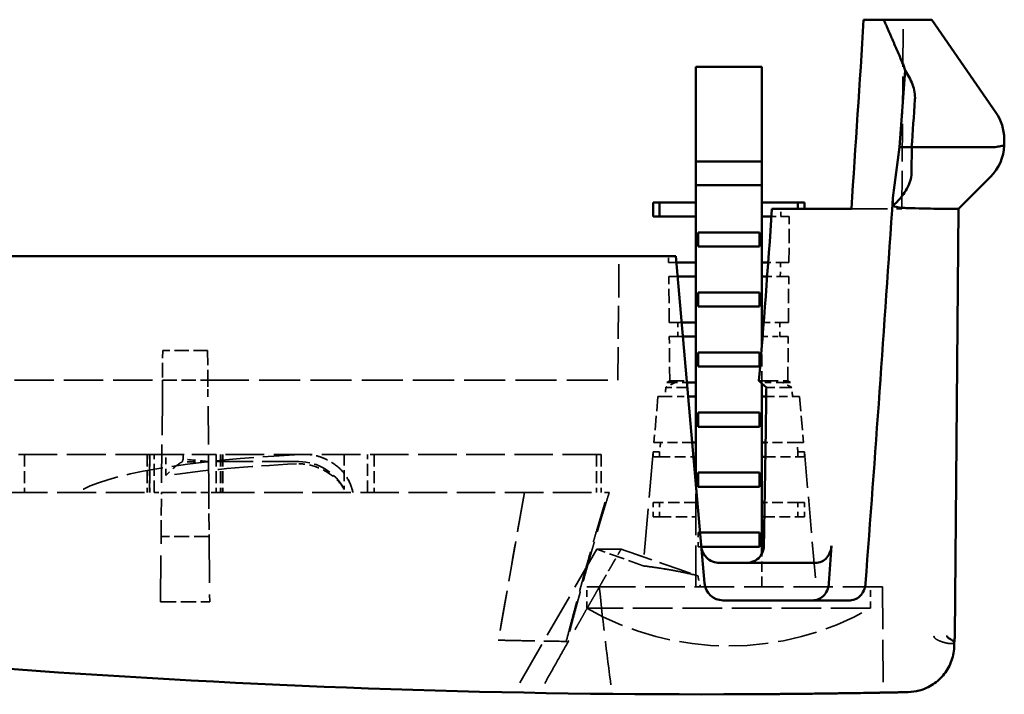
# Model space of a CAD drawing. Header units: millimetres. Extents: x 9 to 113, y 21 to 80.
# Tile 8 of 12: x 35 to 56, y 60 to 74. Entities that reach past the tile are written whole.
import ezdxf

# ---------------------------------------------------------------- set-up
doc = ezdxf.new("R2010")
doc.units = ezdxf.units.MM
doc.header["$LTSCALE"] = 0.2
doc.linetypes.add('DASHED', pattern=[0.2068, 0.1655, -0.0413])
doc.layers.add('Arêtes cachées(ISO)', color=7, linetype='DASHED', lineweight=35)
doc.layers.add('Arêtes visibles(ISO)', color=7, linetype='Continuous', lineweight=50)

msp = doc.modelspace()

# ---------------------------------------------------------------- linework, layer by layer
at = {"layer": 'Arêtes cachées(ISO)', "ltscale": 24.178871}
msp.add_line((53.764, 69.962), (53.799, 73.962), dxfattribs=at)
at = {"layer": 'Arêtes cachées(ISO)', "ltscale": 1.920556}
msp.add_line((51.007, 69.797), (51.208, 69.797), dxfattribs=at)
at = {"layer": 'Arêtes cachées(ISO)', "ltscale": 1.570595}
msp.add_line((51.208, 69.797), (51.21, 69.962), dxfattribs=at)
at = {"layer": 'Arêtes cachées(ISO)', "ltscale": 6.489543}
msp.add_line((51.208, 69.797), (51.386, 69.797), dxfattribs=at)
at = {"layer": 'Arêtes cachées(ISO)', "ltscale": 9.233563}
for p, q in [((51.377, 68.827), (51.386, 69.797)), ((48.844, 67.557), (48.836, 68.527)), ((51.366, 67.557), (51.374, 68.527))]:
    msp.add_line(p, q, dxfattribs=at)
at = {"layer": 'Arêtes cachées(ISO)', "ltscale": 23.088287}
msp.add_line((52.699, 69.962), (53.764, 69.962), dxfattribs=at)
at = {"layer": 'Arêtes cachées(ISO)', "ltscale": 21.17223}
msp.add_line((47.761, 66.335), (47.784, 68.962), dxfattribs=at)
at = {"layer": 'Arêtes cachées(ISO)', "ltscale": 1.284997}
msp.add_line((48.833, 68.827), (48.832, 68.962), dxfattribs=at)
at = {"layer": 'Arêtes cachées(ISO)', "ltscale": 6.192487}
msp.add_line((48.996, 68.827), (48.833, 68.827), dxfattribs=at)
at = {"layer": 'Arêtes cachées(ISO)', "ltscale": 2.476754}
msp.add_line((51.198, 68.827), (50.938, 68.827), dxfattribs=at)
at = {"layer": 'Arêtes cachées(ISO)', "ltscale": 2.855711}
for p, q in [((51.195, 68.527), (51.198, 68.827)), ((49.025, 67.557), (49.028, 67.257)), ((51.183, 67.257), (51.186, 67.557))]:
    msp.add_line(p, q, dxfattribs=at)
at = {"layer": 'Arêtes cachées(ISO)', "ltscale": 6.494174}
msp.add_line((51.377, 68.827), (51.198, 68.827), dxfattribs=at)
at = {"layer": 'Arêtes cachées(ISO)', "ltscale": 6.495628}
for p, q in [((48.836, 68.527), (49.015, 68.527)), ((51.195, 68.527), (51.374, 68.527))]:
    msp.add_line(p, q, dxfattribs=at)
at = {"layer": 'Arêtes cachées(ISO)', "ltscale": 0.903868}
msp.add_line((49.014, 68.622), (49.015, 68.527), dxfattribs=at)
at = {"layer": 'Arêtes cachées(ISO)', "ltscale": 0.0698}
msp.add_line((49.015, 68.527), (49.022, 68.527), dxfattribs=at)
at = {"layer": 'Arêtes cachées(ISO)', "ltscale": 2.656562}
msp.add_line((50.916, 68.527), (51.195, 68.527), dxfattribs=at)
at = {"layer": 'Arêtes cachées(ISO)', "ltscale": 6.500407}
for p, q in [((49.025, 67.557), (48.844, 67.557)), ((51.366, 67.557), (51.186, 67.557))]:
    msp.add_line(p, q, dxfattribs=at)
at = {"layer": 'Arêtes cachées(ISO)', "ltscale": 0.783684}
msp.add_line((49.107, 67.557), (49.025, 67.557), dxfattribs=at)
at = {"layer": 'Arêtes cachées(ISO)', "ltscale": 3.263841}
msp.add_line((51.186, 67.557), (50.843, 67.557), dxfattribs=at)
at = {"layer": 'Arêtes cachées(ISO)', "ltscale": 8.895474}
for p, q in [((48.855, 66.323), (48.847, 67.257)), ((51.355, 66.323), (51.363, 67.257))]:
    msp.add_line(p, q, dxfattribs=at)
at = {"layer": 'Arêtes cachées(ISO)', "ltscale": 6.501908}
for p, q in [((48.847, 67.257), (49.028, 67.257)), ((51.183, 67.257), (51.363, 67.257))]:
    msp.add_line(p, q, dxfattribs=at)
at = {"layer": 'Arêtes cachées(ISO)', "ltscale": 1.004427}
msp.add_line((49.028, 67.257), (49.134, 67.257), dxfattribs=at)
at = {"layer": 'Arêtes cachées(ISO)', "ltscale": 7.782155}
msp.add_line((50.805, 66.267), (50.805, 67.085), dxfattribs=at)
at = {"layer": 'Arêtes cachées(ISO)', "ltscale": 3.459874}
msp.add_line((50.819, 67.257), (51.183, 67.257), dxfattribs=at)
at = {"layer": 'Arêtes cachées(ISO)', "ltscale": 9.299126}
for p, q in [((38.123, 65.985), (38.131, 66.962)), ((39.079, 66.962), (39.088, 65.985))]:
    msp.add_line(p, q, dxfattribs=at)
at = {"layer": 'Arêtes cachées(ISO)', "ltscale": 9.020358}
msp.add_line((39.079, 66.962), (38.131, 66.962), dxfattribs=at)
at = {"layer": 'Arêtes cachées(ISO)', "ltscale": 25.228018}
msp.add_line((19.341, 66.335), (38.123, 66.335), dxfattribs=at)
at = {"layer": 'Arêtes cachées(ISO)', "ltscale": 3.331634}
for p, q in [((38.123, 66.335), (38.123, 65.985)), ((39.088, 65.985), (39.088, 66.335))]:
    msp.add_line(p, q, dxfattribs=at)
at = {"layer": 'Arêtes cachées(ISO)', "ltscale": 9.182652}
msp.add_line((38.123, 66.335), (39.088, 66.335), dxfattribs=at)
at = {"layer": 'Arêtes cachées(ISO)', "ltscale": 26.214487}
msp.add_line((39.088, 66.335), (47.761, 66.335), dxfattribs=at)
at = {"layer": 'Arêtes cachées(ISO)', "ltscale": 0.65631}
for p, q in [((48.855, 66.323), (48.796, 66.287)), ((51.355, 66.323), (51.414, 66.287))]:
    msp.add_line(p, q, dxfattribs=at)
at = {"layer": 'Arêtes cachées(ISO)', "ltscale": 6.474592}
for p, q in [((48.969, 66.287), (48.796, 66.287)), ((51.414, 66.287), (51.242, 66.287))]:
    msp.add_line(p, q, dxfattribs=at)
at = {"layer": 'Arêtes cachées(ISO)', "ltscale": 9.262991}
msp.add_line((48.855, 66.323), (49.215, 66.323), dxfattribs=at)
at = {"layer": 'Arêtes cachées(ISO)', "ltscale": 2.374759}
msp.add_line((49.218, 66.287), (48.969, 66.287), dxfattribs=at)
at = {"layer": 'Arêtes cachées(ISO)', "ltscale": 12.323929}
msp.add_line((50.743, 66.323), (51.355, 66.323), dxfattribs=at)
at = {"layer": 'Arêtes cachées(ISO)', "ltscale": 4.15336}
msp.add_line((51.242, 66.287), (50.805, 66.287), dxfattribs=at)
at = {"layer": 'Arêtes cachées(ISO)', "ltscale": 6.788635}
msp.add_line((49.227, 66.184), (48.775, 66.184), dxfattribs=at)
at = {"layer": 'Arêtes cachées(ISO)', "ltscale": 7.751633}
msp.add_line((51.436, 66.184), (50.9, 66.184), dxfattribs=at)
at = {"layer": 'Arêtes cachées(ISO)', "ltscale": 24.459669}
for p, q in [((38.123, 65.985), (38.105, 63.962)), ((39.105, 63.962), (39.088, 65.985))]:
    msp.add_line(p, q, dxfattribs=at)
at = {"layer": 'Arêtes cachées(ISO)', "ltscale": 9.268481}
for p, q in [((48.607, 65.987), (48.523, 65.017)), ((51.603, 65.987), (51.688, 65.017))]:
    msp.add_line(p, q, dxfattribs=at)
at = {"layer": 'Arêtes cachées(ISO)', "ltscale": 6.399939}
for p, q in [((48.607, 65.987), (48.756, 65.987)), ((51.455, 65.987), (51.603, 65.987))]:
    msp.add_line(p, q, dxfattribs=at)
at = {"layer": 'Arêtes cachées(ISO)', "ltscale": 4.653397}
msp.add_line((48.756, 65.987), (49.245, 65.987), dxfattribs=at)
at = {"layer": 'Arêtes cachées(ISO)', "ltscale": 5.307197}
msp.add_line((50.897, 65.987), (51.455, 65.987), dxfattribs=at)
at = {"layer": 'Arêtes cachées(ISO)', "ltscale": 6.375797}
for p, q in [((48.662, 65.017), (48.523, 65.017)), ((51.688, 65.017), (51.548, 65.017))]:
    msp.add_line(p, q, dxfattribs=at)
at = {"layer": 'Arêtes cachées(ISO)', "ltscale": 6.352332}
msp.add_line((49.33, 65.017), (48.662, 65.017), dxfattribs=at)
at = {"layer": 'Arêtes cachées(ISO)', "ltscale": 6.325862}
msp.add_line((51.548, 65.017), (50.884, 65.017), dxfattribs=at)
at = {"layer": 'Arêtes cachées(ISO)', "ltscale": 29.281841}
msp.add_line((48.505, 64.82), (48.294, 62.407), dxfattribs=at)
at = {"layer": 'Arêtes cachées(ISO)', "ltscale": 6.371401}
for p, q in [((48.505, 64.82), (48.643, 64.82)), ((51.567, 64.82), (51.705, 64.82)), ((48.643, 64.717), (48.505, 64.717)), ((51.705, 64.717), (51.567, 64.717)), ((48.505, 63.747), (48.643, 63.747)), ((51.567, 63.747), (51.705, 63.747)), ((48.643, 63.447), (48.505, 63.447)), ((51.705, 63.447), (51.567, 63.447))]:
    msp.add_line(p, q, dxfattribs=at)
at = {"layer": 'Arêtes cachées(ISO)', "ltscale": 0.975709}
for p, q in [((48.505, 64.717), (48.505, 64.82)), ((48.643, 64.717), (48.643, 64.82)), ((51.567, 64.717), (51.567, 64.82)), ((51.705, 64.717), (51.705, 64.82))]:
    msp.add_line(p, q, dxfattribs=at)
at = {"layer": 'Arêtes cachées(ISO)', "ltscale": 23.117573}
msp.add_line((51.705, 64.82), (51.955, 61.962), dxfattribs=at)
at = {"layer": 'Arêtes cachées(ISO)', "ltscale": 24.807472}
for p, q in [((37.952, 64.762), (19.484, 64.762)), ((19.484, 63.962), (37.952, 63.962))]:
    msp.add_line(p, q, dxfattribs=at)
at = {"layer": 'Arêtes cachées(ISO)', "ltscale": 7.615002}
for p, q in [((35.204, 64.762), (35.204, 63.962)), ((37.805, 64.762), (37.805, 63.962)), ((37.852, 63.962), (37.852, 64.762)), ((37.855, 64.762), (37.855, 63.962)), ((37.952, 63.962), (37.952, 64.762)), ((39.258, 64.762), (39.258, 63.962)), ((39.355, 64.762), (39.355, 63.962)), ((39.359, 64.762), (39.359, 63.962)), ((39.405, 64.762), (39.405, 63.962)), ((42.463, 63.962), (42.463, 64.762)), ((42.605, 64.762), (42.605, 63.962)), ((47.305, 64.762), (47.305, 63.962)), ((47.405, 64.762), (47.405, 63.962))]:
    msp.add_line(p, q, dxfattribs=at)
at = {"layer": 'Arêtes cachées(ISO)', "ltscale": 19.152714}
msp.add_line((37.952, 64.762), (39.258, 64.762), dxfattribs=at)
at = {"layer": 'Arêtes cachées(ISO)', "ltscale": 4.247293}
msp.add_line((38.197, 64.316), (38.197, 64.762), dxfattribs=at)
at = {"layer": 'Arêtes cachées(ISO)', "ltscale": 0.913188}
msp.add_line((38.562, 64.762), (38.562, 64.666), dxfattribs=at)
at = {"layer": 'Arêtes cachées(ISO)', "ltscale": 23.404951}
msp.add_line((41.011, 64.612), (39.098, 64.612), dxfattribs=at)
at = {"layer": 'Arêtes cachées(ISO)', "ltscale": 24.622608}
for p, q in [((47.405, 64.762), (39.258, 64.762)), ((39.258, 63.962), (47.405, 63.962))]:
    msp.add_line(p, q, dxfattribs=at)
at = {"layer": 'Arêtes cachées(ISO)', "ltscale": 7.012198}
msp.add_line((41.972, 64.762), (41.972, 64.025), dxfattribs=at)
at = {"layer": 'Arêtes cachées(ISO)', "ltscale": 6.782353}
msp.add_line((48.643, 64.717), (49.356, 64.717), dxfattribs=at)
at = {"layer": 'Arêtes cachées(ISO)', "ltscale": 6.549323}
msp.add_line((50.879, 64.717), (51.567, 64.717), dxfattribs=at)
at = {"layer": 'Arêtes cachées(ISO)', "ltscale": 26.466349}
msp.add_line((49.405, 61.962), (49.405, 64.151), dxfattribs=at)
at = {"layer": 'Arêtes cachées(ISO)', "ltscale": 2.330697}
for p, q in [((37.952, 63.962), (38.105, 63.962)), ((39.258, 63.962), (39.105, 63.962))]:
    msp.add_line(p, q, dxfattribs=at)
at = {"layer": 'Arêtes cachées(ISO)', "ltscale": 10.484854}
for p, q in [((38.097, 63.028), (38.105, 63.962)), ((39.105, 63.962), (39.113, 63.028))]:
    msp.add_line(p, q, dxfattribs=at)
at = {"layer": 'Arêtes cachées(ISO)', "ltscale": 9.518778}
msp.add_line((38.105, 63.962), (39.105, 63.962), dxfattribs=at)
at = {"layer": 'Arêtes cachées(ISO)', "ltscale": 25.593803}
msp.add_line((45.782, 63.962), (45.23, 60.835), dxfattribs=at)
at = {"layer": 'Arêtes cachées(ISO)', "ltscale": 2.054075}
msp.add_line((47.577, 63.962), (47.405, 63.962), dxfattribs=at)
at = {"layer": 'Arêtes cachées(ISO)', "ltscale": 2.855563}
for p, q in [((48.505, 63.447), (48.505, 63.747)), ((48.643, 63.447), (48.643, 63.747)), ((51.567, 63.447), (51.567, 63.747)), ((51.705, 63.447), (51.705, 63.747)), ((49.455, 62.812), (49.455, 63.112))]:
    msp.add_line(p, q, dxfattribs=at)
at = {"layer": 'Arêtes cachées(ISO)', "ltscale": 7.253467}
for p, q in [((49.405, 63.747), (48.643, 63.747)), ((48.643, 63.447), (49.405, 63.447))]:
    msp.add_line(p, q, dxfattribs=at)
at = {"layer": 'Arêtes cachées(ISO)', "ltscale": 6.700505}
msp.add_line((51.567, 63.747), (50.863, 63.747), dxfattribs=at)
at = {"layer": 'Arêtes cachées(ISO)', "ltscale": 6.750525}
msp.add_line((50.858, 63.447), (51.567, 63.447), dxfattribs=at)
at = {"layer": 'Arêtes cachées(ISO)', "ltscale": 0.423676}
msp.add_line((49.455, 63.112), (49.496, 63.112), dxfattribs=at)
at = {"layer": 'Arêtes cachées(ISO)', "ltscale": 29.605635}
for p, q in [((38.085, 61.647), (38.097, 63.028)), ((39.113, 63.028), (39.125, 61.647))]:
    msp.add_line(p, q, dxfattribs=at)
at = {"layer": 'Arêtes cachées(ISO)', "ltscale": 9.673904}
msp.add_line((39.113, 63.028), (38.097, 63.028), dxfattribs=at)
at = {"layer": 'Arêtes cachées(ISO)', "ltscale": 28.220203}
msp.add_line((47.317, 62.762), (45.566, 59.73), dxfattribs=at)
at = {"layer": 'Arêtes cachées(ISO)', "ltscale": 9.896303}
msp.add_line((48.294, 62.407), (47.317, 62.762), dxfattribs=at)
at = {"layer": 'Arêtes cachées(ISO)', "ltscale": 0.69657}
msp.add_line((49.523, 62.812), (49.455, 62.812), dxfattribs=at)
at = {"layer": 'Arêtes cachées(ISO)', "ltscale": 6.661044}
msp.add_line((50.805, 61.962), (50.805, 62.662), dxfattribs=at)
at = {"layer": 'Arêtes cachées(ISO)', "ltscale": 12.008945}
msp.add_line((47.105, 61.962), (47.367, 61.962), dxfattribs=at)
at = {"layer": 'Arêtes cachées(ISO)', "ltscale": 4.283395}
for p, q in [((47.105, 61.512), (47.105, 61.962)), ((53.105, 61.512), (53.105, 61.962))]:
    msp.add_line(p, q, dxfattribs=at)
at = {"layer": 'Arêtes cachées(ISO)', "ltscale": 25.272585}
msp.add_line((53.355, 61.962), (47.367, 61.962), dxfattribs=at)
at = {"layer": 'Arêtes cachées(ISO)', "ltscale": 27.033577}
msp.add_line((53.355, 61.962), (53.375, 59.726), dxfattribs=at)
at = {"layer": 'Arêtes cachées(ISO)', "ltscale": 9.903392}
msp.add_line((38.085, 61.647), (39.125, 61.647), dxfattribs=at)
at = {"layer": 'Arêtes cachées(ISO)', "ltscale": 9.903389}
msp.add_line((38.085, 61.647), (39.125, 61.647), dxfattribs=at)
at = {"layer": 'Arêtes cachées(ISO)', "ltscale": 25.31909}
msp.add_line((53.105, 61.512), (47.105, 61.512), dxfattribs=at)
at = {"layer": 'Arêtes cachées(ISO)', "ltscale": 0.000183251}
msp.add_line((54.885, 60.925), (54.885, 60.925), dxfattribs=at)
at = {"layer": 'Arêtes cachées(ISO)', "ltscale": 3.816258}
msp.add_arc((41.011, 63.512), 1.054, 70.9164, 92.7103, dxfattribs=at)
at = {"layer": 'Arêtes cachées(ISO)', "ltscale": 2.682883}
msp.add_arc((41.084, 63.712), 1.1, 13.1366, 27.8178, dxfattribs=at)
at = {"layer": 'Arêtes cachées(ISO)', "ltscale": 25.30834}
msp.add_arc((50.105, 66.737), 6.025, 240.1372, 299.8628, dxfattribs=at)
at = {"layer": 'Arêtes cachées(ISO)', "ltscale": 11.933524}
msp.add_ellipse((49.997, 70.063), major_axis=(-4.957, 0.111), ratio=0.000089, start_param=3.566702, end_param=3.819546, dxfattribs=at)
at = {"layer": 'Arêtes cachées(ISO)', "ltscale": 23.451649}
msp.add_ellipse((43.096, 63.712), major_axis=(-6.945, 0), ratio=0.158384, start_param=5.015054, end_param=6.053909, dxfattribs=at)
at = {"layer": 'Arêtes cachées(ISO)', "ltscale": 5.193739}
msp.add_ellipse((35.105, 63.712), major_axis=(-6.945, 0), ratio=0.158384, start_param=4.099834, end_param=4.191391, dxfattribs=at)
at = {"layer": 'Arêtes cachées(ISO)', "ltscale": 11.36366}
msp.add_ellipse((41.011, 63.512), major_axis=(0, 1.1), ratio=0.987688, start_param=5.197901, end_param=6.283185, dxfattribs=at)
at = {"layer": 'Arêtes cachées(ISO)', "ltscale": 2.464103}
msp.add_ellipse((41.133, 63.712), major_axis=(0, 1.054), ratio=0.987688, start_param=5.950114, end_param=6.19572, dxfattribs=at)
at = {"layer": 'Arêtes cachées(ISO)', "ltscale": 22.372608}
msp.add_ellipse((42.997, 63.512), major_axis=(7.032, 0), ratio=0.156434, start_param=1.864644, end_param=2.322216, dxfattribs=at)
at = {"layer": 'Arêtes cachées(ISO)', "ltscale": 20.80372}
msp.add_ellipse((465.896, 1227.039), major_axis=(-1253.98, 0), ratio=0.984808, start_param=1.230897, end_param=1.232269, dxfattribs=at)
at = {"layer": 'Arêtes cachées(ISO)', "ltscale": 20.80374}
msp.add_ellipse((475.13, 1252.872), major_axis=(1281.79, 0), ratio=0.984808, start_param=4.37252, end_param=4.373863, dxfattribs=at)
at = {"layer": 'Arêtes cachées(ISO)', "ltscale": 2.339906}
msp.add_ellipse((50.105, 68.222), major_axis=(0, -7.386), ratio=0.153091, start_param=5.666194, end_param=5.723822, dxfattribs=at)
at = {"layer": 'Arêtes cachées(ISO)', "ltscale": 27.978916}
msp.add_ellipse((50.105, 70.997), major_axis=(0, -17.985), ratio=0.176111, start_param=5.238711, end_param=5.391614, dxfattribs=at)
at = {"layer": 'Arêtes cachées(ISO)', "ltscale": 2.090842}
for points, weights in [([(48.969, 66.287), (48.878, 66.24), (48.775, 66.184)], [1, 1.00242634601, 1]), ([(51.436, 66.184), (51.333, 66.24), (51.242, 66.287)], [1.00000302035, 1.00242785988, 1])]:
    msp.add_rational_spline(points, weights, degree=2, dxfattribs=at)
at = {"layer": 'Arêtes cachées(ISO)', "ltscale": 1.8834}
for points, weights in [([(48.775, 66.184), (48.765, 66.086), (48.756, 65.987)], [1, 1.00002067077, 1]), ([(51.455, 65.987), (51.445, 66.086), (51.436, 66.184)], [1, 1.00002067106, 1])]:
    msp.add_rational_spline(points, weights, degree=2, dxfattribs=at)
at = {"layer": 'Arêtes cachées(ISO)', "ltscale": 1.888369}
for points, weights in [([(48.662, 65.017), (48.653, 64.919), (48.643, 64.82)], [1, 1.00002677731, 1.0000181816]), ([(51.567, 64.82), (51.558, 64.919), (51.548, 65.017)], [1.00001818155, 1.00002677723, 1])]:
    msp.add_rational_spline(points, weights, degree=2, dxfattribs=at)
at = {"layer": 'Arêtes cachées(ISO)', "ltscale": 7.434508}
msp.add_open_spline([(38.544, 64.608), (38.517, 64.598), (38.473, 64.569), (38.354, 64.471), (38.275, 64.397), (38.197, 64.316)], degree=3, knots=[0.55812321, 0.55812321, 0.55812321, 0.55812321, 0.59327962, 0.59327962, 0.63336019, 0.63336019, 0.63336019, 0.63336019], dxfattribs=at)
at = {"layer": 'Arêtes cachées(ISO)', "ltscale": 1.036165}
msp.add_open_spline([(38.544, 64.608), (38.551, 64.629), (38.557, 64.649), (38.562, 64.666)], degree=3, dxfattribs=at)
at = {"layer": 'Arêtes cachées(ISO)', "ltscale": 5.27399}
msp.add_open_spline([(39.098, 64.612), (38.918, 64.612), (38.733, 64.611), (38.544, 64.608)], degree=3, dxfattribs=at)
at = {"layer": 'Arêtes cachées(ISO)', "ltscale": 10.586128}
msp.add_open_spline([(42.152, 63.962), (42.143, 64.003), (42.132, 64.044), (42.078, 64.201), (42.016, 64.309), (41.867, 64.485), (41.757, 64.572), (41.596, 64.66), (41.537, 64.686), (41.474, 64.708)], degree=3, knots=[0.024666, 0.024666, 0.024666, 0.024666, 0.0369068, 0.0369068, 0.0738137, 0.0738137, 0.1115469, 0.1115469, 0.1305824, 0.1305824, 0.1305824, 0.1305824], dxfattribs=at)
at = {"layer": 'Arêtes cachées(ISO)', "ltscale": 7.793986}
msp.add_open_spline([(41.972, 64.025), (41.935, 64.088), (41.892, 64.145), (41.764, 64.285), (41.646, 64.372), (41.48, 64.46), (41.419, 64.486), (41.355, 64.508)], degree=3, knots=[0.05240466, 0.05240466, 0.05240466, 0.05240466, 0.0738137, 0.0738137, 0.11154688, 0.11154688, 0.13058237, 0.13058237, 0.13058237, 0.13058237], dxfattribs=at)
at = {"layer": 'Arêtes cachées(ISO)', "ltscale": 25.593805}
msp.add_open_spline([(45.782, 63.962), (45.598, 62.921), (45.414, 61.876), (45.23, 60.835)], degree=3, dxfattribs=at)
at = {"layer": 'Arêtes cachées(ISO)', "ltscale": 26.403421}
msp.add_rational_spline([(46.667, 60.809), (47.136, 62.619), (47.553, 63.962)], [1.0000006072, 1.00432569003, 1], degree=2, dxfattribs=at)
at = {"layer": 'Arêtes cachées(ISO)', "ltscale": 26.419615}
msp.add_rational_spline([(47.577, 63.962), (47.157, 62.622), (46.684, 60.808)], [1.08890147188, 1.05853795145, 1.02005125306], degree=2, dxfattribs=at)
at = {"layer": 'Arêtes cachées(ISO)', "ltscale": 27.643093}
msp.add_open_spline([(47.828, 62.762), (47.663, 62.762), (47.535, 62.763), (47.362, 62.763), (47.317, 62.763), (47.317, 62.762), (47.328, 62.762), (47.383, 62.762), (47.44, 62.762), (47.601, 62.762), (47.704, 62.762), (47.828, 62.762)], degree=3, knots=[0.0000057, 0.0000057, 0.0000057, 0.0000057, 0.0858941, 0.0858941, 0.1716332, 0.1716332, 0.2144862, 0.2144862, 0.2788188, 0.2788188, 0.343231, 0.343231, 0.343231, 0.343231], dxfattribs=at)
at = {"layer": 'Arêtes cachées(ISO)', "ltscale": 8.893779}
msp.add_rational_spline([(47.367, 61.962), (47.617, 62.399), (47.828, 62.762)], [154.316013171, 165.192765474, 175.476427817], degree=2, dxfattribs=at)
at = {"layer": 'Arêtes cachées(ISO)', "ltscale": 26.641672}
msp.add_open_spline([(49.451, 62.198), (49.324, 62.23), (49.201, 62.257), (48.964, 62.305), (48.853, 62.325), (48.618, 62.364), (48.508, 62.379), (48.34, 62.402), (48.294, 62.407), (48.294, 62.406), (48.34, 62.401), (48.507, 62.379), (48.618, 62.363), (48.853, 62.324), (48.964, 62.305), (49.2, 62.257), (49.323, 62.23), (49.451, 62.198)], degree=3, knots=[0.0000002, 0.0000002, 0.0000002, 0.0000002, 0.042309, 0.042309, 0.0864975, 0.0864975, 0.1480849, 0.1480849, 0.2182299, 0.2182299, 0.2883866, 0.2883866, 0.3501142, 0.3501142, 0.3942676, 0.3942676, 0.4363188, 0.4363188, 0.4363188, 0.4363188], dxfattribs=at)
at = {"layer": 'Arêtes cachées(ISO)', "ltscale": 31.503717}
msp.add_rational_spline([(47.367, 61.962), (46.845, 61.052), (46.099, 59.72)], [1.05810064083, 1.0602857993, 1.02698646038], degree=2, dxfattribs=at)
at = {"layer": 'Arêtes cachées(ISO)', "ltscale": 23.352736}
msp.add_open_spline([(45.23, 60.835), (45.231, 60.835), (45.262, 60.834), (45.325, 60.833), (45.389, 60.831), (45.483, 60.829), (45.607, 60.827), (45.731, 60.824), (45.886, 60.821), (46.067, 60.818), (46.248, 60.815), (46.453, 60.812), (46.684, 60.808)], degree=3, knots=[0.004004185, 0.004004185, 0.004004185, 0.004004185, 0.004957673, 0.004957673, 0.004957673, 0.005920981, 0.005920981, 0.005920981, 0.006884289, 0.006884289, 0.006884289, 0.007847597, 0.007847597, 0.007847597, 0.007847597], dxfattribs=at)
at = {"layer": 'Arêtes cachées(ISO)', "ltscale": 25.298342}
msp.add_open_spline([(54.874, 60.787), (54.874, 60.78), (54.868, 60.773), (54.841, 60.764), (54.82, 60.761), (54.77, 60.764), (54.745, 60.767), (54.679, 60.781), (54.634, 60.793), (54.544, 60.827), (54.505, 60.846), (54.471, 60.872), (54.461, 60.881), (54.452, 60.895), (54.45, 60.9), (54.448, 60.907), (54.447, 60.909), (54.447, 60.913), (54.446, 60.914), (54.446, 60.916), (54.446, 60.917), (54.444, 60.918)], degree=3, knots=[-0.09337456, -0.09337456, -0.09337456, -0.09337456, -0.07587512, -0.07587512, -0.05668863, -0.05668863, -0.04252201, -0.04252201, -0.02439557, -0.02439557, -0.00862802, -0.00862802, -0.00339762, -0.00339762, -0.00147663, -0.00147663, -0.00069637, -0.00069637, -0.00034379, -0.00034379, -0.00005086, -0.00005086, -0.00005086, -0.00005086], dxfattribs=at)
at = {"layer": 'Arêtes cachées(ISO)', "ltscale": 0.018338}
msp.add_open_spline([(54.729, 60.922), (54.728, 60.922), (54.728, 60.922), (54.727, 60.922)], degree=3, dxfattribs=at)
at = {"layer": 'Arêtes cachées(ISO)', "ltscale": 0.359775}
msp.add_open_spline([(54.884, 60.925), (54.884, 60.925), (54.884, 60.925), (54.884, 60.925)], degree=3, dxfattribs=at)
at = {"layer": 'Arêtes cachées(ISO)', "ltscale": 0.009484}
msp.add_open_spline([(54.874, 60.787), (54.874, 60.786), (54.874, 60.786), (54.874, 60.786)], degree=3, dxfattribs=at)
at = {"layer": 'Arêtes visibles(ISO)'}
for p, q in [((52.958, 73.962), (53.384, 73.962)), ((53.384, 73.962), (54.399, 73.962)), ((54.399, 73.962), (55.755, 71.999)), ((49.405, 72.962), (49.405, 70.962)), ((50.805, 72.962), (49.405, 72.962)), ((50.805, 70.962), (50.805, 72.962)), ((53.719, 71.262), (53.835, 72.889)), ((53.577, 70.191), (53.719, 71.262)), ((53.719, 71.262), (53.974, 71.262)), ((53.973, 70.741), (53.974, 71.262)), ((53.974, 71.262), (55.67, 71.262)), ((55.932, 71.439), (55.934, 71.301)), ((49.405, 70.962), (50.805, 70.962)), ((49.405, 70.462), (49.405, 70.962)), ((50.805, 70.462), (50.805, 70.962)), ((54.964, 69.962), (55.642, 70.64)), ((49.405, 70.462), (50.805, 70.462)), ((49.405, 64.151), (49.405, 70.462)), ((50.805, 67.085), (50.805, 70.462)), ((48.505, 70.097), (48.643, 70.097)), ((48.505, 69.797), (48.505, 70.097)), ((48.643, 69.797), (48.643, 70.097)), ((49.405, 70.097), (48.643, 70.097)), ((51.567, 70.097), (50.805, 70.097)), ((51.567, 69.962), (51.567, 70.097)), ((51.567, 70.097), (51.705, 70.097)), ((51.705, 69.962), (51.705, 70.097)), ((53.577, 70.02), (53.577, 70.191)), ((48.643, 69.797), (48.505, 69.797)), ((48.643, 69.797), (49.405, 69.797)), ((50.805, 69.797), (51.007, 69.797)), ((52.699, 69.962), (51.018, 69.962)), ((54.513, 69.962), (54.964, 69.962)), ((54.885, 60.925), (54.964, 69.962)), ((49.455, 69.462), (50.755, 69.462)), ((49.455, 69.162), (49.455, 69.462)), ((50.755, 69.162), (50.755, 69.462)), ((50.755, 69.162), (49.455, 69.162)), ((48.984, 68.962), (20.204, 68.962)), ((49.59, 62.038), (48.984, 68.962)), ((49.405, 68.827), (48.996, 68.827)), ((50.938, 68.827), (50.805, 68.827)), ((49.022, 68.527), (49.405, 68.527)), ((50.805, 68.527), (50.916, 68.527)), ((49.455, 68.192), (50.755, 68.192)), ((49.455, 67.892), (49.455, 68.192)), ((50.755, 67.892), (50.755, 68.192)), ((50.755, 67.892), (49.455, 67.892)), ((49.405, 67.557), (49.107, 67.557)), ((50.843, 67.557), (50.805, 67.557)), ((49.134, 67.257), (49.405, 67.257)), ((50.805, 67.257), (50.819, 67.257)), ((49.455, 66.922), (50.755, 66.922)), ((49.455, 66.622), (49.455, 66.922)), ((50.755, 66.622), (50.755, 66.922)), ((50.755, 66.622), (49.455, 66.622)), ((49.405, 66.287), (49.218, 66.287)), ((50.805, 62.662), (50.805, 66.267)), ((49.245, 65.987), (49.405, 65.987)), ((50.805, 65.987), (50.897, 65.987)), ((49.455, 65.652), (50.755, 65.652)), ((49.455, 65.352), (49.455, 65.652)), ((50.755, 65.352), (50.755, 65.652)), ((50.755, 65.352), (49.455, 65.352)), ((49.405, 65.017), (49.33, 65.017)), ((50.884, 65.017), (50.805, 65.017)), ((49.356, 64.717), (49.405, 64.717)), ((50.805, 64.717), (50.879, 64.717)), ((49.455, 64.382), (50.755, 64.382)), ((49.455, 64.082), (49.455, 64.382)), ((50.755, 64.082), (50.755, 64.382)), ((50.755, 64.082), (49.455, 64.082)), ((50.863, 63.747), (50.805, 63.747)), ((50.805, 63.447), (50.858, 63.447)), ((49.496, 63.112), (50.755, 63.112)), ((50.755, 62.812), (50.755, 63.112)), ((50.755, 62.812), (49.523, 62.812)), ((49.915, 62.468), (51.938, 62.468)), ((49.997, 61.678), (49.984, 61.678)), ((49.997, 61.678), (52.669, 61.678)), ((54.873, 60.723), (54.874, 60.788))]:
    msp.add_line(p, q, dxfattribs=at)
for centre, radius, start, end in [((54.932, 71.43), 1, 0.5, 34.6364), ((54.935, 71.347), 1, 315, 357.3802), ((49.568, 259.887), 200.198, 261.52325, 270.12322), ((49.984, 62.073), 0.395, 185, 270)]:
    msp.add_arc(centre, radius, start, end, dxfattribs=at)
for centre, major_axis, ratio, start_param, end_param in [((50.366, 74.075), (-2.622, -42.229), 0.06132, 1.477063, 1.571939), ((51.934, 125.717), (0, 67.257), 0.051676, 3.768819, 3.793978), ((50.349, 74.683), (3.548, 57.135), 0.06132, 4.493039, 4.637492), ((50.197, 71.337), (0.918, 14.788), 0.06132, 4.370218, 4.623059), ((49.997, 70.063), (4.957, -0.111), 0.000089, 0.425131, 0.677972), ((49.843, 65.63), (-2.635, -42.429), 0.06132, 1.48985, 1.508534)]:
    msp.add_ellipse(centre, major_axis=major_axis, ratio=ratio, start_param=start_param, end_param=end_param, dxfattribs=at)
msp.add_rational_spline([(53.384, 73.962), (53.567, 73.542), (53.775, 73.059)], [1.04872595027, 1.06531029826, 1.07724845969], degree=2, dxfattribs=at)
for points, degree in [([(53.775, 73.059), (53.798, 73.005), (53.818, 72.948), (53.835, 72.889)], 3), ([(53.858, 69.977), (53.757, 69.979), (53.662, 69.994), (53.577, 70.02)], 3), ([(50.743, 66.323), (50.787, 66.283), (50.838, 66.238), (50.9, 66.184)], 3), ([(50.847, 62.829), (50.881, 64.625), (50.9, 66.184)], 2), ([(54.885, 60.925), (54.885, 60.879), (54.881, 60.833), (54.874, 60.787)], 3)]:
    msp.add_open_spline(points, degree=degree, dxfattribs=at)
for points, knots in [([(53.835, 72.889), (53.898, 72.796), (53.953, 72.697), (54.011, 72.539), (54.027, 72.483), (54.044, 72.376), (54.047, 72.324), (54.044, 72.272)], [0.00921662, 0.00921662, 0.00921662, 0.00921662, 0.04245942, 0.04245942, 0.05975577, 0.05975577, 0.07533485, 0.07533485, 0.07533485, 0.07533485]), ([(55.934, 71.301), (55.934, 71.301), (55.933, 71.301), (55.926, 71.3), (55.899, 71.294), (55.822, 71.281), (55.786, 71.274), (55.716, 71.265), (55.69, 71.262), (55.67, 71.262)], [0.08591213, 0.08591213, 0.08591213, 0.08591213, 0.09149285, 0.09149285, 0.13171362, 0.13171362, 0.15536099, 0.15536099, 0.17089972, 0.17089972, 0.17089972, 0.17089972]), ([(53.973, 70.741), (53.972, 70.662), (53.956, 70.585), (53.887, 70.398), (53.82, 70.292), (53.693, 70.137), (53.637, 70.077), (53.577, 70.02)], [0.00000001, 0.00000001, 0.00000001, 0.00000001, 0.02346981, 0.02346981, 0.05968499, 0.05968499, 0.08328254, 0.08328254, 0.08328254, 0.08328254]), ([(49.915, 62.468), (49.915, 62.468), (49.915, 62.468), (49.865, 62.468), (49.812, 62.478), (49.714, 62.519), (49.67, 62.549), (49.6, 62.619), (49.57, 62.664), (49.534, 62.75), (49.525, 62.79), (49.521, 62.829)], [-0.17897743, -0.17897743, -0.17897743, -0.17897743, -0.17895982, -0.17895982, -0.16400919, -0.16400919, -0.14905855, -0.14905855, -0.13412453, -0.13412453, -0.12264613, -0.12264613, -0.12264613, -0.12264613]), ([(50.451, 62.468), (50.499, 62.468), (50.549, 62.475), (50.651, 62.507), (50.7, 62.536), (50.773, 62.606), (50.803, 62.65), (50.838, 62.74), (50.846, 62.785), (50.847, 62.829)], [0.20846833, 0.20846833, 0.20846833, 0.20846833, 0.22296518, 0.22296518, 0.23982468, 0.23982468, 0.25509242, 0.25509242, 0.26812167, 0.26812167, 0.26812167, 0.26812167]), ([(52.276, 62.829), (52.273, 62.789), (52.266, 62.749), (52.236, 62.662), (52.211, 62.618), (52.152, 62.548), (52.113, 62.517), (52.028, 62.478), (51.982, 62.468), (51.938, 62.468)], [-0.23977419, -0.23977419, -0.23977419, -0.23977419, -0.22817462, -0.22817462, -0.21322761, -0.21322761, -0.19798905, -0.19798905, -0.18284721, -0.18284721, -0.18284721, -0.18284721]), ([(51.88, 61.678), (51.925, 61.678), (51.972, 61.687), (52.058, 61.727), (52.097, 61.757), (52.157, 61.828), (52.183, 61.872), (52.213, 61.958), (52.221, 61.999), (52.224, 62.038)], [-0.18221301, -0.18221301, -0.18221301, -0.18221301, -0.16702131, -0.16702131, -0.15172589, -0.15172589, -0.13676785, -0.13676785, -0.12515135, -0.12515135, -0.12515135, -0.12515135]), ([(52.997, 62.038), (52.994, 61.999), (52.986, 61.96), (52.957, 61.874), (52.933, 61.829), (52.875, 61.759), (52.838, 61.728), (52.757, 61.688), (52.712, 61.678), (52.67, 61.678), (52.67, 61.678), (52.669, 61.678)], [0.00344386, 0.00344386, 0.00344386, 0.00344386, 0.01486662, 0.01486662, 0.02973324, 0.02973324, 0.04486832, 0.04486832, 0.0600034, 0.0600034, 0.06007557, 0.06007557, 0.06007557, 0.06007557]), ([(54.727, 60.922), (54.723, 60.922), (54.723, 60.921), (54.722, 60.921), (54.722, 60.92), (54.722, 60.919), (54.723, 60.918), (54.723, 60.916), (54.723, 60.915), (54.724, 60.911), (54.725, 60.908), (54.733, 60.896), (54.742, 60.889), (54.773, 60.866), (54.813, 60.846), (54.863, 60.811), (54.874, 60.798), (54.874, 60.787)], [-0.15843703, -0.15843703, -0.15843703, -0.15843703, -0.15819439, -0.15819439, -0.15792446, -0.15792446, -0.15742214, -0.15742214, -0.15656961, -0.15656961, -0.15407201, -0.15407201, -0.14613639, -0.14613639, -0.11685222, -0.11685222, -0.09337456, -0.09337456, -0.09337456, -0.09337456]), ([(54.873, 60.723), (54.873, 60.616), (54.854, 60.507), (54.783, 60.304), (54.731, 60.206), (54.598, 60.036), (54.517, 59.961), (54.337, 59.842), (54.236, 59.797), (54.056, 59.749), (53.978, 59.738), (53.9, 59.737)], [0, 0, 0, 0, 0.0321851, 0.0321851, 0.0645356, 0.0645356, 0.0968802, 0.0968802, 0.1292249, 0.1292249, 0.1526531, 0.1526531, 0.1526531, 0.1526531]), ([(53.9, 59.737), (53.9, 59.737), (53.9, 59.737), (53.9, 59.737), (53.9, 59.737), (53.894, 59.737), (53.881, 59.736), (53.869, 59.736), (53.85, 59.736), (53.825, 59.735), (53.819, 59.735), (53.812, 59.735), (53.805, 59.735), (53.798, 59.735), (53.79, 59.734), (53.783, 59.734), (53.767, 59.734), (53.75, 59.734), (53.731, 59.733), (53.694, 59.732), (53.651, 59.731), (53.602, 59.73), (53.554, 59.729), (53.499, 59.728), (53.439, 59.727), (53.409, 59.727), (53.378, 59.726), (53.345, 59.725), (53.336, 59.725), (53.328, 59.725), (53.32, 59.725), (53.311, 59.725), (53.303, 59.725), (53.294, 59.724), (53.277, 59.724), (53.259, 59.724), (53.241, 59.724), (53.17, 59.722), (53.094, 59.721), (53.013, 59.719), (52.933, 59.718), (52.847, 59.717), (52.757, 59.715), (52.667, 59.714), (52.573, 59.712), (52.473, 59.711), (52.448, 59.711), (52.423, 59.71), (52.398, 59.71), (52.373, 59.709), (52.347, 59.709), (52.321, 59.709), (52.27, 59.708), (52.218, 59.707), (52.165, 59.707), (52.059, 59.705), (51.949, 59.704), (51.837, 59.703), (51.725, 59.701), (51.61, 59.7), (51.492, 59.699), (51.433, 59.699), (51.373, 59.698), (51.313, 59.697), (51.298, 59.697), (51.282, 59.697), (51.267, 59.697), (51.252, 59.697), (51.237, 59.697), (51.222, 59.697), (51.191, 59.696), (51.16, 59.696), (51.13, 59.696), (51.007, 59.695), (50.884, 59.694), (50.759, 59.693), (50.634, 59.693), (50.509, 59.692), (50.382, 59.691), (50.255, 59.691), (50.128, 59.691), (49.999, 59.69)], [0.006158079, 0.006158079, 0.006158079, 0.006158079, 0.006160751, 0.006160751, 0.006160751, 0.00654487, 0.00654487, 0.00654487, 0.006929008, 0.006929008, 0.006929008, 0.007025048, 0.007025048, 0.007025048, 0.007121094, 0.007121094, 0.007121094, 0.007313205, 0.007313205, 0.007313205, 0.007697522, 0.007697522, 0.007697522, 0.008081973, 0.008081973, 0.008081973, 0.008274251, 0.008274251, 0.008274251, 0.008322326, 0.008322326, 0.008322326, 0.008370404, 0.008370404, 0.008370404, 0.008466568, 0.008466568, 0.008466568, 0.008851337, 0.008851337, 0.008851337, 0.009236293, 0.009236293, 0.009236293, 0.009621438, 0.009621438, 0.009621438, 0.009717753, 0.009717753, 0.009717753, 0.009814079, 0.009814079, 0.009814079, 0.010006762, 0.010006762, 0.010006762, 0.010392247, 0.010392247, 0.010392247, 0.010777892, 0.010777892, 0.010777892, 0.010970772, 0.010970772, 0.010970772, 0.011018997, 0.011018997, 0.011018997, 0.011067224, 0.011067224, 0.011067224, 0.011163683, 0.011163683, 0.011163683, 0.011549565, 0.011549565, 0.011549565, 0.011935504, 0.011935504, 0.011935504, 0.012321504, 0.012321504, 0.012321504, 0.012321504])]:
    msp.add_open_spline(points, degree=3, knots=knots, dxfattribs=at)

doc.saveas('drawing.dxf')
